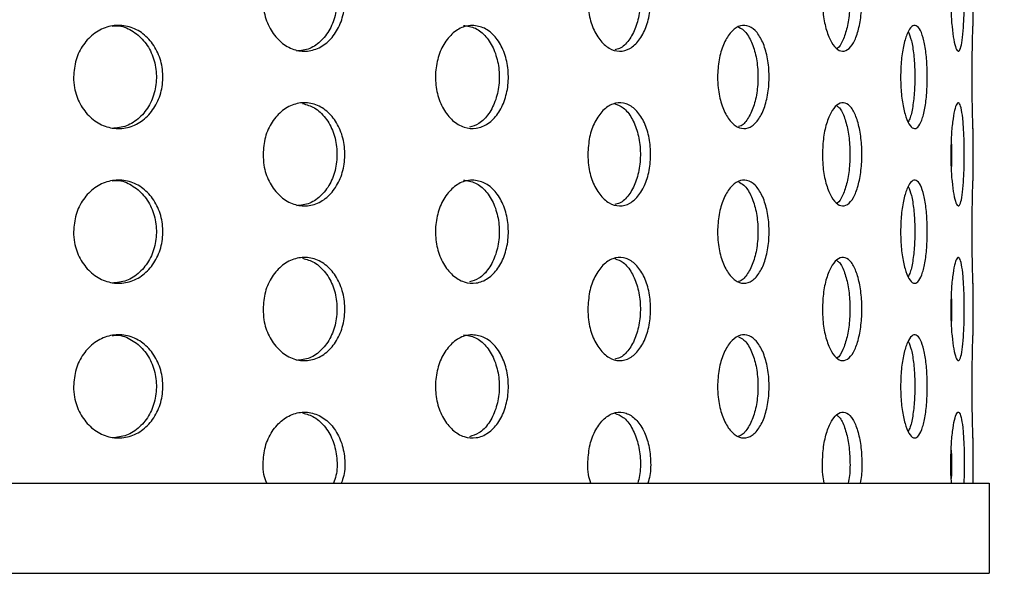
# Model space of a CAD drawing. Header units: millimetres. Extents: x 9412 to 81449, y 6786 to 18619.
# Tile 31 of 41: x 78615 to 78692, y 11830 to 11873. Entities that reach past the tile are written whole.
import ezdxf

# ---------------------------------------------------------------- set-up
doc = ezdxf.new("R2010")
doc.units = ezdxf.units.MM
doc.layers.add('Rysunek', color=7, linetype='Continuous', lineweight=25)
doc.layers.add('S_OPISY_ZB', color=3, linetype='Continuous', lineweight=25)
doc.styles.add('ISOCP', font='simplex.shx', dxfattribs={"width": 0.7})
doc.styles.add('styl3', font='arial.ttf', dxfattribs={"height": 180})
doc.dimstyles.new('ISO-100', dxfattribs={"dimtxt": 180, "dimasz": 130, "dimexe": 1.25, "dimexo": 0.625, "dimgap": 35, "dimtad": 1, "dimtoh": 1, "dimdec": 0, "dimtxsty": 'styl3', "dimcen": 5, "dimclrt": 256, "dimadec": 0, "dimazin": 0, "dimtfac": 1, "dimtdec": 0, "dimtmove": 0, "dimatfit": 3, "dimfxl": 1, "dimarcsym": 0})

# ---------------------------------------------------------------- blocks, each defined once
blk = doc.blocks.new('*D2')
at = {"layer": 'Defpoints', "color": 0}
for p in [(79931.794, 13076.435), (76210.976, 13075.81), (79931.794, 11323.657)]:
    blk.add_point(p, dxfattribs=at)
at = {"layer": 'S_OPISY_ZB', "color": 0, "linetype": 'ByBlock', "lineweight": -2, "ltscale": 200}
for p, q in [((76210.976, 13075.185), (76210.976, 11322.407)), ((79931.794, 13075.81), (79931.794, 11322.407)), ((76340.976, 11323.657), (79801.794, 11323.657))]:
    blk.add_line(p, q, dxfattribs=at)
at = {"layer": 'S_OPISY_ZB', "color": 0}
for points in [[(76340.976, 11345.323), (76340.976, 11301.99), (76210.976, 11323.657)], [(79801.794, 11301.99), (79801.794, 11345.323), (79931.794, 11323.657)]]:
    blk.add_solid(points, dxfattribs=at)
at = {"layer": 'S_OPISY_ZB', "insert": (77821.625, 11408.657), "char_height": 100, "attachment_point": 5, "style": 'ISOCP'}
blk.add_mtext('3720', dxfattribs=at)

msp = doc.modelspace()

# ---------------------------------------------------------------- linework, layer by layer
at = {"layer": 'Rysunek', "ltscale": 200}
for p, q in [((78689.301, 11876.258, -1.415), (78689.301, 11872.2, -1.415)), ((78689.301, 11864.258, -1.415), (78689.301, 11860.2, -1.415)), ((78689.301, 11852.258, -1.415), (78689.301, 11848.2, -1.415)), ((78689.301, 11840.258, -1.415), (78689.301, 11836.751, -1.415)), ((78423.051, 11836.751, -1.415), (78690.551, 11836.751, -1.415)), ((78690.551, 11836.751, -1.415), (78690.551, 11829.751, -1.415)), ((78423.051, 11829.751, -1.415), (78690.551, 11829.751, -1.415))]:
    msp.add_line(p, q, dxfattribs=at)
for points, knots in [([(78634.251, 11874.251, -1.415), (78634.287, 11874.701, -1.415), (78634.359, 11875.6, -1.415), (78634.917, 11876.797, -1.415), (78635.736, 11877.708, -1.415), (78636.751, 11878.228, -1.415), (78637.836, 11878.301, -1.415), (78638.871, 11877.917, -1.415), (78639.741, 11877.12, -1.415), (78640.352, 11875.999, -1.415), (78640.64, 11874.682, -1.415), (78640.573, 11873.316, -1.415), (78640.16, 11872.056, -1.415), (78639.443, 11871.043, -1.415), (78638.499, 11870.391, -1.415), (78637.43, 11870.175, -1.415), (78636.358, 11870.418, -1.415), (78635.401, 11871.093, -1.415), (78634.678, 11872.124, -1.415), (78634.303, 11873.239, -1.415), (78634.266, 11873.969, -1.415), (78634.251, 11874.251, -1.415)], [0, 0, 0, 0, 0.053672, 0.107344, 0.16103, 0.214727, 0.268407, 0.32207, 0.375742, 0.429435, 0.483129, 0.536801, 0.590464, 0.644143, 0.69784, 0.751527, 0.805193, 0.85886, 0.912547, 0.966244, 1, 1, 1, 1]), ([(78637.312, 11878.19, -1.415), (78637.628, 11878.102, -1.415), (78638.292, 11877.916, -1.415), (78639.131, 11877.113, -1.415), (78639.744, 11876.001, -1.415), (78640.031, 11874.681, -1.415), (78639.964, 11873.316, -1.415), (78639.551, 11872.054, -1.415), (78638.834, 11871.048, -1.415), (78637.9, 11870.376, -1.415), (78637.198, 11870.297, -1.415), (78636.852, 11870.258, -1.415)], [0, 0, 0, 0, 0.102314, 0.214919, 0.327569, 0.440219, 0.552824, 0.66541, 0.77803, 0.890688, 1, 1, 1, 1]), ([(78659.437, 11874.251, -1.415), (78659.465, 11874.701, -1.415), (78659.521, 11875.6, -1.415), (78659.956, 11876.797, -1.415), (78660.59, 11877.708, -1.415), (78661.374, 11878.228, -1.415), (78662.208, 11878.301, -1.415), (78662.998, 11877.917, -1.415), (78663.659, 11877.12, -1.415), (78664.122, 11875.999, -1.415), (78664.338, 11874.682, -1.415), (78664.288, 11873.316, -1.415), (78663.976, 11872.056, -1.415), (78663.433, 11871.043, -1.415), (78662.714, 11870.391, -1.415), (78661.897, 11870.175, -1.415), (78661.071, 11870.418, -1.415), (78660.331, 11871.093, -1.415), (78659.77, 11872.124, -1.415), (78659.477, 11873.239, -1.415), (78659.448, 11873.969, -1.415), (78659.437, 11874.251, -1.415)], [0, 0, 0, 0, 0.053672, 0.107343, 0.16103, 0.214727, 0.268407, 0.32207, 0.375742, 0.429435, 0.483129, 0.536801, 0.590464, 0.644143, 0.69784, 0.751527, 0.805194, 0.85886, 0.912547, 0.966244, 1, 1, 1, 1]), ([(78661.521, 11878.169, -1.415), (78661.748, 11878.085, -1.415), (78662.241, 11877.904, -1.415), (78662.865, 11877.112, -1.415), (78663.328, 11876.001, -1.415), (78663.545, 11874.681, -1.415), (78663.494, 11873.317, -1.415), (78663.183, 11872.051, -1.415), (78662.638, 11871.058, -1.415), (78662.051, 11870.46, -1.415), (78661.65, 11870.386, -1.415), (78661.521, 11870.362, -1.415)], [0, 0, 0, 0, 0.102355, 0.222365, 0.342423, 0.462482, 0.582492, 0.702481, 0.822508, 0.942574, 1, 1, 1, 1]), ([(78677.628, 11874.251, -1.415), (78677.646, 11874.701, -1.415), (78677.683, 11875.6, -1.415), (78677.964, 11876.797, -1.415), (78678.372, 11877.708, -1.415), (78678.871, 11878.228, -1.415), (78679.396, 11878.301, -1.415), (78679.888, 11877.917, -1.415), (78680.295, 11877.12, -1.415), (78680.577, 11875.999, -1.415), (78680.709, 11874.682, -1.415), (78680.678, 11873.316, -1.415), (78680.488, 11872.056, -1.415), (78680.156, 11871.043, -1.415), (78679.712, 11870.391, -1.415), (78679.201, 11870.175, -1.415), (78678.679, 11870.418, -1.415), (78678.206, 11871.093, -1.415), (78677.844, 11872.124, -1.415), (78677.654, 11873.239, -1.415), (78677.635, 11873.969, -1.415), (78677.628, 11874.251, -1.415)], [0, 0, 0, 0, 0.053672, 0.107343, 0.16103, 0.214727, 0.268407, 0.32207, 0.375742, 0.429435, 0.483129, 0.536801, 0.590464, 0.644143, 0.69784, 0.751527, 0.805193, 0.85886, 0.912547, 0.966244, 1, 1, 1, 1]), ([(78678.746, 11878.007, -1.415), (78678.815, 11877.961, -1.415), (78679.049, 11877.809, -1.415), (78679.369, 11877.103, -1.415), (78679.653, 11876.004, -1.415), (78679.784, 11874.68, -1.415), (78679.754, 11873.318, -1.415), (78679.565, 11872.047, -1.415), (78679.229, 11871.073, -1.415), (78678.935, 11870.526, -1.415), (78678.757, 11870.455, -1.415), (78678.747, 11870.451, -1.415)], [0, 0, 0, 0, 0.056373, 0.190016, 0.323714, 0.457412, 0.591056, 0.724676, 0.858339, 0.992045, 1, 1, 1, 1]), ([(78687.585, 11874.251, -1.415), (78687.592, 11874.701, -1.415), (78687.606, 11875.6, -1.415), (78687.715, 11876.797, -1.415), (78687.869, 11877.708, -1.415), (78688.049, 11878.228, -1.415), (78688.23, 11878.301, -1.415), (78688.39, 11877.917, -1.415), (78688.515, 11877.12, -1.415), (78688.597, 11875.999, -1.415), (78688.635, 11874.682, -1.415), (78688.626, 11873.316, -1.415), (78688.572, 11872.056, -1.415), (78688.473, 11871.043, -1.415), (78688.334, 11870.391, -1.415), (78688.164, 11870.175, -1.415), (78687.981, 11870.418, -1.415), (78687.807, 11871.093, -1.415), (78687.669, 11872.124, -1.415), (78687.595, 11873.239, -1.415), (78687.588, 11873.969, -1.415), (78687.585, 11874.251, -1.415)], [0, 0, 0, 0, 0.053672, 0.107343, 0.16103, 0.214727, 0.268407, 0.32207, 0.375742, 0.429435, 0.483129, 0.536801, 0.590464, 0.644143, 0.69784, 0.751527, 0.805193, 0.85886, 0.912547, 0.966244, 1, 1, 1, 1]), ([(78619.556, 11868.251, -1.415), (78619.595, 11868.701, -1.415), (78619.673, 11869.6, -1.415), (78620.28, 11870.797, -1.415), (78621.169, 11871.708, -1.415), (78622.275, 11872.228, -1.415), (78623.459, 11872.301, -1.415), (78624.591, 11871.917, -1.415), (78625.544, 11871.12, -1.415), (78626.215, 11869.999, -1.415), (78626.53, 11868.682, -1.415), (78626.457, 11867.316, -1.415), (78626.003, 11866.056, -1.415), (78625.217, 11865.043, -1.415), (78624.184, 11864.391, -1.415), (78623.016, 11864.175, -1.415), (78621.847, 11864.418, -1.415), (78620.805, 11865.093, -1.415), (78620.02, 11866.124, -1.415), (78619.612, 11867.239, -1.415), (78619.572, 11867.969, -1.415), (78619.556, 11868.251, -1.415)], [0, 0, 0, 0, 0.053672, 0.107344, 0.161031, 0.214727, 0.268408, 0.32207, 0.375742, 0.429435, 0.483129, 0.536801, 0.590464, 0.644144, 0.69784, 0.751528, 0.805193, 0.85886, 0.912547, 0.966244, 1, 1, 1, 1]), ([(78622.552, 11872.2, -1.415), (78622.685, 11872.214, -1.415), (78623.207, 11872.269, -1.415), (78624.091, 11871.897, -1.415), (78625.044, 11871.125, -1.415), (78625.714, 11869.998, -1.415), (78626.03, 11868.682, -1.415), (78625.957, 11867.316, -1.415), (78625.503, 11866.054, -1.415), (78624.717, 11865.048, -1.415), (78623.694, 11864.376, -1.415), (78622.927, 11864.297, -1.415), (78622.55, 11864.258, -1.415)], [0, 0, 0, 0, 0.036796, 0.144136, 0.251494, 0.358896, 0.466298, 0.573657, 0.680997, 0.788372, 0.895781, 1, 1, 1, 1]), ([(78650.492, 11872.251, -1.415), (78650.809, 11872.207, -1.415), (78651.443, 11872.119, -1.415), (78652.276, 11871.429, -1.415), (78652.905, 11870.414, -1.415), (78653.262, 11869.147, -1.415), (78653.312, 11867.78, -1.415), (78653.048, 11866.467, -1.415), (78652.499, 11865.355, -1.415), (78651.721, 11864.568, -1.415), (78650.798, 11864.197, -1.415), (78649.83, 11864.284, -1.415), (78648.928, 11864.817, -1.415), (78648.196, 11865.737, -1.415), (78647.723, 11866.94, -1.415), (78647.565, 11868.292, -1.415), (78647.743, 11869.638, -1.415), (78648.233, 11870.83, -1.415), (78648.977, 11871.725, -1.415), (78649.775, 11872.187, -1.415), (78650.293, 11872.233, -1.415), (78650.492, 11872.251, -1.415)], [0, 0, 0, 0, 0.053672, 0.107343, 0.16103, 0.214727, 0.268407, 0.32207, 0.375742, 0.429435, 0.483129, 0.536801, 0.590464, 0.644144, 0.69784, 0.751528, 0.805193, 0.85886, 0.912547, 0.966244, 1, 1, 1, 1]), ([(78649.785, 11872.251, -1.415), (78650.102, 11872.207, -1.415), (78650.736, 11872.119, -1.415), (78651.569, 11871.429, -1.415), (78652.197, 11870.414, -1.415), (78652.555, 11869.146, -1.415), (78652.604, 11867.781, -1.415), (78652.341, 11866.465, -1.415), (78651.791, 11865.363, -1.415), (78651.073, 11864.594, -1.415), (78650.517, 11864.424, -1.415), (78650.271, 11864.349, -1.415)], [0, 0, 0, 0, 0.11371, 0.227418, 0.34116, 0.454923, 0.568651, 0.682341, 0.79605, 0.909806, 1, 1, 1, 1]), ([(78669.497, 11868.251, -1.415), (78669.52, 11868.701, -1.415), (78669.567, 11869.6, -1.415), (78669.928, 11870.797, -1.415), (78670.454, 11871.708, -1.415), (78671.101, 11872.228, -1.415), (78671.786, 11872.301, -1.415), (78672.432, 11871.917, -1.415), (78672.971, 11871.12, -1.415), (78673.346, 11869.999, -1.415), (78673.522, 11868.682, -1.415), (78673.481, 11867.316, -1.415), (78673.228, 11866.056, -1.415), (78672.787, 11865.043, -1.415), (78672.201, 11864.391, -1.415), (78671.531, 11864.175, -1.415), (78670.851, 11864.418, -1.415), (78670.239, 11865.093, -1.415), (78669.773, 11866.124, -1.415), (78669.53, 11867.239, -1.415), (78669.506, 11867.969, -1.415), (78669.497, 11868.251, -1.415)], [0, 0, 0, 0, 0.053672, 0.107344, 0.16103, 0.214727, 0.268408, 0.32207, 0.375742, 0.429435, 0.483129, 0.536801, 0.590464, 0.644143, 0.69784, 0.751527, 0.805193, 0.85886, 0.912547, 0.966244, 1, 1, 1, 1]), ([(78671.014, 11872.165, -1.415), (78671.197, 11872.082, -1.415), (78671.598, 11871.901, -1.415), (78672.104, 11871.112, -1.415), (78672.48, 11870.001, -1.415), (78672.656, 11868.681, -1.415), (78672.615, 11867.317, -1.415), (78672.363, 11866.05, -1.415), (78671.918, 11865.063, -1.415), (78671.474, 11864.487, -1.415), (78671.182, 11864.414, -1.415), (78671.112, 11864.396, -1.415)], [0, 0, 0, 0, 0.103115, 0.225672, 0.34828, 0.470888, 0.593447, 0.715983, 0.838559, 0.961175, 1, 1, 1, 1]), ([(78683.692, 11868.251, -1.415), (78683.705, 11868.701, -1.415), (78683.73, 11869.6, -1.415), (78683.927, 11870.797, -1.415), (78684.21, 11871.708, -1.415), (78684.553, 11872.228, -1.415), (78684.909, 11872.301, -1.415), (78685.238, 11871.917, -1.415), (78685.506, 11871.12, -1.415), (78685.69, 11869.999, -1.415), (78685.775, 11868.682, -1.415), (78685.755, 11867.316, -1.415), (78685.632, 11866.056, -1.415), (78685.415, 11865.043, -1.415), (78685.121, 11864.391, -1.415), (78684.777, 11864.175, -1.415), (78684.422, 11864.418, -1.415), (78684.095, 11865.093, -1.415), (78683.843, 11866.124, -1.415), (78683.711, 11867.239, -1.415), (78683.697, 11867.969, -1.415), (78683.692, 11868.251, -1.415)], [0, 0, 0, 0, 0.053672, 0.107344, 0.16103, 0.214727, 0.268408, 0.32207, 0.375742, 0.429435, 0.483129, 0.536801, 0.590464, 0.644144, 0.69784, 0.751528, 0.805194, 0.85886, 0.912547, 0.966244, 1, 1, 1, 1]), ([(78684.29, 11871.765, -1.415), (78684.373, 11871.552, -1.415), (78684.55, 11871.102, -1.415), (78684.723, 11869.993, -1.415), (78684.809, 11868.684, -1.415), (78684.789, 11867.312, -1.415), (78684.664, 11866.068, -1.415), (78684.49, 11865.17, -1.415), (78684.34, 11864.877, -1.415), (78684.289, 11864.778, -1.415)], [0, 0, 0, 0, 0.139634, 0.295845, 0.452057, 0.608207, 0.764328, 0.9205, 1, 1, 1, 1]), ([(78689.24, 11868.251, -1.415), (78689.242, 11868.701, -1.415), (78689.244, 11869.6, -1.415), (78689.264, 11870.8, -1.415), (78689.284, 11871.696, -1.415), (78689.299, 11872.204, -1.415), (78689.299, 11872.201, -1.415), (78689.299, 11872.2, -1.415)], [0, 0, 0, 0, 0.214772, 0.42954, 0.64437, 0.85924, 1, 1, 1, 1]), ([(78689.3, 11864.258, -1.415), (78689.3, 11864.256, -1.415), (78689.303, 11864.181, -1.415), (78689.294, 11864.451, -1.415), (78689.277, 11865.084, -1.415), (78689.256, 11866.126, -1.415), (78689.242, 11867.239, -1.415), (78689.241, 11867.969, -1.415), (78689.24, 11868.251, -1.415)], [0, 0, 0, 0, 0.006511, 0.221089, 0.435667, 0.65033, 0.865031, 1, 1, 1, 1]), ([(78634.251, 11862.251, -1.415), (78634.287, 11862.701, -1.415), (78634.359, 11863.6, -1.415), (78634.917, 11864.797, -1.415), (78635.736, 11865.708, -1.415), (78636.751, 11866.228, -1.415), (78637.836, 11866.301, -1.415), (78638.871, 11865.916, -1.415), (78639.741, 11865.12, -1.415), (78640.352, 11863.999, -1.415), (78640.64, 11862.682, -1.415), (78640.573, 11861.316, -1.415), (78640.16, 11860.055, -1.415), (78639.443, 11859.043, -1.415), (78638.499, 11858.391, -1.415), (78637.43, 11858.175, -1.415), (78636.358, 11858.418, -1.415), (78635.401, 11859.093, -1.415), (78634.678, 11860.124, -1.415), (78634.303, 11861.239, -1.415), (78634.266, 11861.969, -1.415), (78634.251, 11862.251, -1.415)], [0, 0, 0, 0, 0.053672, 0.107344, 0.16103, 0.214727, 0.268407, 0.32207, 0.375742, 0.429435, 0.483129, 0.536801, 0.590464, 0.644143, 0.69784, 0.751527, 0.805193, 0.85886, 0.912547, 0.966244, 1, 1, 1, 1]), ([(78637.312, 11866.19, -1.415), (78637.628, 11866.102, -1.415), (78638.292, 11865.916, -1.415), (78639.131, 11865.113, -1.415), (78639.744, 11864.001, -1.415), (78640.031, 11862.681, -1.415), (78639.964, 11861.316, -1.415), (78639.551, 11860.054, -1.415), (78638.834, 11859.048, -1.415), (78637.9, 11858.376, -1.415), (78637.198, 11858.297, -1.415), (78636.852, 11858.258, -1.415)], [0, 0, 0, 0, 0.102314, 0.214919, 0.327569, 0.440219, 0.552824, 0.665409, 0.77803, 0.890688, 1, 1, 1, 1]), ([(78659.437, 11862.251, -1.415), (78659.465, 11862.701, -1.415), (78659.521, 11863.6, -1.415), (78659.956, 11864.797, -1.415), (78660.59, 11865.708, -1.415), (78661.374, 11866.228, -1.415), (78662.208, 11866.301, -1.415), (78662.998, 11865.916, -1.415), (78663.659, 11865.12, -1.415), (78664.122, 11863.999, -1.415), (78664.338, 11862.682, -1.415), (78664.288, 11861.316, -1.415), (78663.976, 11860.055, -1.415), (78663.433, 11859.043, -1.415), (78662.714, 11858.391, -1.415), (78661.897, 11858.175, -1.415), (78661.071, 11858.418, -1.415), (78660.331, 11859.093, -1.415), (78659.77, 11860.124, -1.415), (78659.477, 11861.239, -1.415), (78659.448, 11861.969, -1.415), (78659.437, 11862.251, -1.415)], [0, 0, 0, 0, 0.053672, 0.107343, 0.16103, 0.214727, 0.268407, 0.32207, 0.375742, 0.429435, 0.483129, 0.536801, 0.590464, 0.644143, 0.69784, 0.751527, 0.805194, 0.85886, 0.912547, 0.966244, 1, 1, 1, 1]), ([(78661.521, 11866.169, -1.415), (78661.748, 11866.085, -1.415), (78662.241, 11865.904, -1.415), (78662.865, 11865.112, -1.415), (78663.328, 11864.001, -1.415), (78663.545, 11862.681, -1.415), (78663.494, 11861.317, -1.415), (78663.183, 11860.051, -1.415), (78662.638, 11859.058, -1.415), (78662.051, 11858.46, -1.415), (78661.65, 11858.386, -1.415), (78661.521, 11858.362, -1.415)], [0, 0, 0, 0, 0.102356, 0.222366, 0.342423, 0.462481, 0.582492, 0.702481, 0.822508, 0.942574, 1, 1, 1, 1]), ([(78677.628, 11862.251, -1.415), (78677.646, 11862.701, -1.415), (78677.683, 11863.6, -1.415), (78677.964, 11864.797, -1.415), (78678.372, 11865.708, -1.415), (78678.871, 11866.228, -1.415), (78679.396, 11866.301, -1.415), (78679.888, 11865.916, -1.415), (78680.295, 11865.12, -1.415), (78680.577, 11863.999, -1.415), (78680.709, 11862.682, -1.415), (78680.678, 11861.316, -1.415), (78680.488, 11860.055, -1.415), (78680.156, 11859.043, -1.415), (78679.712, 11858.391, -1.415), (78679.201, 11858.175, -1.415), (78678.679, 11858.418, -1.415), (78678.206, 11859.093, -1.415), (78677.844, 11860.124, -1.415), (78677.654, 11861.239, -1.415), (78677.635, 11861.969, -1.415), (78677.628, 11862.251, -1.415)], [0, 0, 0, 0, 0.053672, 0.107343, 0.16103, 0.214727, 0.268407, 0.32207, 0.375742, 0.429435, 0.483129, 0.536801, 0.590464, 0.644143, 0.69784, 0.751527, 0.805193, 0.85886, 0.912547, 0.966244, 1, 1, 1, 1]), ([(78678.746, 11866.007, -1.415), (78678.815, 11865.961, -1.415), (78679.049, 11865.809, -1.415), (78679.369, 11865.103, -1.415), (78679.653, 11864.004, -1.415), (78679.784, 11862.68, -1.415), (78679.754, 11861.318, -1.415), (78679.565, 11860.047, -1.415), (78679.229, 11859.073, -1.415), (78678.935, 11858.526, -1.415), (78678.757, 11858.455, -1.415), (78678.747, 11858.451, -1.415)], [0, 0, 0, 0, 0.056373, 0.190017, 0.323714, 0.457411, 0.591056, 0.724675, 0.858339, 0.992045, 1, 1, 1, 1]), ([(78687.585, 11862.251, -1.415), (78687.592, 11862.701, -1.415), (78687.606, 11863.6, -1.415), (78687.715, 11864.797, -1.415), (78687.869, 11865.708, -1.415), (78688.049, 11866.228, -1.415), (78688.23, 11866.301, -1.415), (78688.39, 11865.916, -1.415), (78688.515, 11865.12, -1.415), (78688.597, 11863.999, -1.415), (78688.635, 11862.682, -1.415), (78688.626, 11861.316, -1.415), (78688.572, 11860.055, -1.415), (78688.473, 11859.043, -1.415), (78688.334, 11858.391, -1.415), (78688.164, 11858.175, -1.415), (78687.981, 11858.418, -1.415), (78687.807, 11859.093, -1.415), (78687.669, 11860.124, -1.415), (78687.595, 11861.239, -1.415), (78687.588, 11861.969, -1.415), (78687.585, 11862.251, -1.415)], [0, 0, 0, 0, 0.053672, 0.107343, 0.16103, 0.214727, 0.268407, 0.32207, 0.375742, 0.429435, 0.483129, 0.536801, 0.590464, 0.644143, 0.69784, 0.751527, 0.805193, 0.85886, 0.912547, 0.966244, 1, 1, 1, 1]), ([(78687.617, 11863.306, -1.415), (78687.624, 11863.098, -1.415), (78687.645, 11862.465, -1.415), (78687.643, 11861.667, -1.415), (78687.62, 11861.185, -1.415), (78687.617, 11861.112, -1.415)], [0, 0, 0, 0, 0.293437, 0.892577, 1, 1, 1, 1]), ([(78619.556, 11856.251, -1.415), (78619.595, 11856.701, -1.415), (78619.673, 11857.6, -1.415), (78620.28, 11858.797, -1.415), (78621.169, 11859.708, -1.415), (78622.275, 11860.228, -1.415), (78623.459, 11860.301, -1.415), (78624.591, 11859.917, -1.415), (78625.544, 11859.12, -1.415), (78626.215, 11857.999, -1.415), (78626.53, 11856.682, -1.415), (78626.457, 11855.316, -1.415), (78626.003, 11854.056, -1.415), (78625.217, 11853.043, -1.415), (78624.184, 11852.391, -1.415), (78623.016, 11852.175, -1.415), (78621.847, 11852.418, -1.415), (78620.805, 11853.093, -1.415), (78620.02, 11854.124, -1.415), (78619.612, 11855.239, -1.415), (78619.572, 11855.969, -1.415), (78619.556, 11856.251, -1.415)], [0, 0, 0, 0, 0.053672, 0.107343, 0.16103, 0.214727, 0.268407, 0.32207, 0.375742, 0.429435, 0.483129, 0.536801, 0.590464, 0.644143, 0.69784, 0.751527, 0.805193, 0.85886, 0.912547, 0.966244, 1, 1, 1, 1]), ([(78622.552, 11860.2, -1.415), (78622.685, 11860.214, -1.415), (78623.207, 11860.269, -1.415), (78624.091, 11859.897, -1.415), (78625.044, 11859.125, -1.415), (78625.714, 11857.998, -1.415), (78626.03, 11856.682, -1.415), (78625.957, 11855.316, -1.415), (78625.503, 11854.054, -1.415), (78624.717, 11853.048, -1.415), (78623.694, 11852.376, -1.415), (78622.927, 11852.297, -1.415), (78622.55, 11852.258, -1.415)], [0, 0, 0, 0, 0.036796, 0.144136, 0.251494, 0.358896, 0.466298, 0.573658, 0.680998, 0.788372, 0.895781, 1, 1, 1, 1]), ([(78650.492, 11860.251, -1.415), (78650.809, 11860.207, -1.415), (78651.443, 11860.119, -1.415), (78652.276, 11859.429, -1.415), (78652.905, 11858.414, -1.415), (78653.262, 11857.147, -1.415), (78653.312, 11855.78, -1.415), (78653.048, 11854.467, -1.415), (78652.499, 11853.354, -1.415), (78651.721, 11852.568, -1.415), (78650.798, 11852.197, -1.415), (78649.83, 11852.283, -1.415), (78648.928, 11852.817, -1.415), (78648.196, 11853.737, -1.415), (78647.723, 11854.94, -1.415), (78647.565, 11856.292, -1.415), (78647.743, 11857.638, -1.415), (78648.233, 11858.83, -1.415), (78648.977, 11859.725, -1.415), (78649.775, 11860.187, -1.415), (78650.293, 11860.233, -1.415), (78650.492, 11860.251, -1.415)], [0, 0, 0, 0, 0.053672, 0.107343, 0.16103, 0.214727, 0.268407, 0.32207, 0.375742, 0.429435, 0.483129, 0.536801, 0.590464, 0.644144, 0.697841, 0.751528, 0.805194, 0.85886, 0.912547, 0.966244, 1, 1, 1, 1]), ([(78649.785, 11860.251, -1.415), (78650.102, 11860.207, -1.415), (78650.736, 11860.119, -1.415), (78651.569, 11859.429, -1.415), (78652.197, 11858.414, -1.415), (78652.555, 11857.146, -1.415), (78652.604, 11855.781, -1.415), (78652.341, 11854.465, -1.415), (78651.791, 11853.363, -1.415), (78651.073, 11852.594, -1.415), (78650.517, 11852.424, -1.415), (78650.271, 11852.349, -1.415)], [0, 0, 0, 0, 0.11371, 0.227418, 0.34116, 0.454924, 0.568651, 0.682341, 0.79605, 0.909806, 1, 1, 1, 1]), ([(78669.497, 11856.251, -1.415), (78669.52, 11856.701, -1.415), (78669.567, 11857.6, -1.415), (78669.928, 11858.797, -1.415), (78670.454, 11859.708, -1.415), (78671.101, 11860.228, -1.415), (78671.786, 11860.301, -1.415), (78672.432, 11859.917, -1.415), (78672.971, 11859.12, -1.415), (78673.346, 11857.999, -1.415), (78673.522, 11856.682, -1.415), (78673.481, 11855.316, -1.415), (78673.228, 11854.056, -1.415), (78672.787, 11853.043, -1.415), (78672.201, 11852.391, -1.415), (78671.531, 11852.175, -1.415), (78670.851, 11852.418, -1.415), (78670.239, 11853.093, -1.415), (78669.773, 11854.124, -1.415), (78669.53, 11855.239, -1.415), (78669.506, 11855.969, -1.415), (78669.497, 11856.251, -1.415)], [0, 0, 0, 0, 0.053672, 0.107343, 0.16103, 0.214727, 0.268407, 0.32207, 0.375742, 0.429435, 0.483129, 0.536801, 0.590464, 0.644143, 0.69784, 0.751527, 0.805193, 0.85886, 0.912547, 0.966244, 1, 1, 1, 1]), ([(78671.112, 11860.106, -1.415), (78671.261, 11860.037, -1.415), (78671.627, 11859.867, -1.415), (78672.103, 11859.109, -1.415), (78672.48, 11858.002, -1.415), (78672.656, 11856.681, -1.415), (78672.615, 11855.317, -1.415), (78672.363, 11854.05, -1.415), (78671.918, 11853.063, -1.415), (78671.474, 11852.487, -1.415), (78671.182, 11852.414, -1.415), (78671.112, 11852.396, -1.415)], [0, 0, 0, 0, 0.085765, 0.210693, 0.335673, 0.460652, 0.585582, 0.71049, 0.835436, 0.960424, 1, 1, 1, 1]), ([(78683.692, 11856.251, -1.415), (78683.705, 11856.701, -1.415), (78683.73, 11857.6, -1.415), (78683.927, 11858.797, -1.415), (78684.21, 11859.708, -1.415), (78684.553, 11860.228, -1.415), (78684.909, 11860.301, -1.415), (78685.238, 11859.917, -1.415), (78685.506, 11859.12, -1.415), (78685.69, 11857.999, -1.415), (78685.775, 11856.682, -1.415), (78685.755, 11855.316, -1.415), (78685.632, 11854.056, -1.415), (78685.415, 11853.043, -1.415), (78685.121, 11852.391, -1.415), (78684.777, 11852.175, -1.415), (78684.422, 11852.418, -1.415), (78684.095, 11853.093, -1.415), (78683.843, 11854.124, -1.415), (78683.711, 11855.239, -1.415), (78683.697, 11855.969, -1.415), (78683.692, 11856.251, -1.415)], [0, 0, 0, 0, 0.053672, 0.107343, 0.16103, 0.214727, 0.268407, 0.32207, 0.375742, 0.429435, 0.483129, 0.536801, 0.590464, 0.644143, 0.69784, 0.751528, 0.805193, 0.85886, 0.912547, 0.966244, 1, 1, 1, 1]), ([(78684.29, 11859.765, -1.415), (78684.373, 11859.552, -1.415), (78684.55, 11859.102, -1.415), (78684.723, 11857.993, -1.415), (78684.809, 11856.684, -1.415), (78684.789, 11855.312, -1.415), (78684.664, 11854.068, -1.415), (78684.49, 11853.17, -1.415), (78684.34, 11852.877, -1.415), (78684.289, 11852.778, -1.415)], [0, 0, 0, 0, 0.139634, 0.295845, 0.452057, 0.608207, 0.764329, 0.920499, 1, 1, 1, 1]), ([(78689.24, 11856.251, -1.415), (78689.242, 11856.701, -1.415), (78689.244, 11857.6, -1.415), (78689.264, 11858.8, -1.415), (78689.284, 11859.696, -1.415), (78689.299, 11860.204, -1.415), (78689.299, 11860.201, -1.415), (78689.299, 11860.2, -1.415)], [0, 0, 0, 0, 0.21477, 0.42954, 0.64437, 0.85924, 1, 1, 1, 1]), ([(78689.3, 11852.258, -1.415), (78689.3, 11852.256, -1.415), (78689.303, 11852.181, -1.415), (78689.294, 11852.451, -1.415), (78689.277, 11853.084, -1.415), (78689.256, 11854.126, -1.415), (78689.242, 11855.239, -1.415), (78689.241, 11855.969, -1.415), (78689.24, 11856.251, -1.415)], [0, 0, 0, 0, 0.006511, 0.221089, 0.435667, 0.650329, 0.865031, 1, 1, 1, 1]), ([(78634.251, 11850.251, -1.415), (78634.287, 11850.701, -1.415), (78634.359, 11851.6, -1.415), (78634.917, 11852.797, -1.415), (78635.736, 11853.708, -1.415), (78636.751, 11854.228, -1.415), (78637.836, 11854.301, -1.415), (78638.871, 11853.916, -1.415), (78639.741, 11853.12, -1.415), (78640.352, 11851.999, -1.415), (78640.64, 11850.682, -1.415), (78640.573, 11849.316, -1.415), (78640.16, 11848.056, -1.415), (78639.443, 11847.043, -1.415), (78638.499, 11846.391, -1.415), (78637.43, 11846.175, -1.415), (78636.358, 11846.418, -1.415), (78635.401, 11847.093, -1.415), (78634.678, 11848.124, -1.415), (78634.303, 11849.239, -1.415), (78634.266, 11849.969, -1.415), (78634.251, 11850.251, -1.415)], [0, 0, 0, 0, 0.053672, 0.107344, 0.16103, 0.214727, 0.268407, 0.32207, 0.375742, 0.429435, 0.483128, 0.536801, 0.590464, 0.644143, 0.69784, 0.751527, 0.805193, 0.85886, 0.912547, 0.966243, 1, 1, 1, 1]), ([(78659.437, 11850.251, -1.415), (78659.465, 11850.701, -1.415), (78659.521, 11851.6, -1.415), (78659.956, 11852.797, -1.415), (78660.59, 11853.708, -1.415), (78661.374, 11854.228, -1.415), (78662.208, 11854.301, -1.415), (78662.998, 11853.916, -1.415), (78663.659, 11853.12, -1.415), (78664.122, 11851.999, -1.415), (78664.338, 11850.682, -1.415), (78664.288, 11849.316, -1.415), (78663.976, 11848.056, -1.415), (78663.433, 11847.043, -1.415), (78662.714, 11846.391, -1.415), (78661.897, 11846.175, -1.415), (78661.071, 11846.418, -1.415), (78660.331, 11847.093, -1.415), (78659.77, 11848.124, -1.415), (78659.477, 11849.239, -1.415), (78659.448, 11849.969, -1.415), (78659.437, 11850.251, -1.415)], [0, 0, 0, 0, 0.053672, 0.107343, 0.16103, 0.214727, 0.268407, 0.32207, 0.375742, 0.429435, 0.483128, 0.536801, 0.590464, 0.644143, 0.69784, 0.751527, 0.805193, 0.85886, 0.912547, 0.966243, 1, 1, 1, 1]), ([(78677.628, 11850.251, -1.415), (78677.646, 11850.701, -1.415), (78677.683, 11851.6, -1.415), (78677.964, 11852.797, -1.415), (78678.372, 11853.708, -1.415), (78678.871, 11854.228, -1.415), (78679.396, 11854.301, -1.415), (78679.888, 11853.916, -1.415), (78680.295, 11853.12, -1.415), (78680.577, 11851.999, -1.415), (78680.709, 11850.682, -1.415), (78680.678, 11849.316, -1.415), (78680.488, 11848.056, -1.415), (78680.156, 11847.043, -1.415), (78679.712, 11846.391, -1.415), (78679.201, 11846.175, -1.415), (78678.679, 11846.418, -1.415), (78678.206, 11847.093, -1.415), (78677.844, 11848.124, -1.415), (78677.654, 11849.239, -1.415), (78677.635, 11849.969, -1.415), (78677.628, 11850.251, -1.415)], [0, 0, 0, 0, 0.053672, 0.107343, 0.16103, 0.214727, 0.268407, 0.32207, 0.375742, 0.429435, 0.483128, 0.536801, 0.590464, 0.644143, 0.69784, 0.751527, 0.805193, 0.85886, 0.912547, 0.966243, 1, 1, 1, 1]), ([(78687.585, 11850.251, -1.415), (78687.592, 11850.701, -1.415), (78687.606, 11851.6, -1.415), (78687.715, 11852.797, -1.415), (78687.869, 11853.708, -1.415), (78688.049, 11854.228, -1.415), (78688.23, 11854.301, -1.415), (78688.39, 11853.916, -1.415), (78688.515, 11853.12, -1.415), (78688.597, 11851.999, -1.415), (78688.635, 11850.682, -1.415), (78688.626, 11849.316, -1.415), (78688.572, 11848.056, -1.415), (78688.473, 11847.043, -1.415), (78688.334, 11846.391, -1.415), (78688.164, 11846.175, -1.415), (78687.981, 11846.418, -1.415), (78687.807, 11847.093, -1.415), (78687.669, 11848.124, -1.415), (78687.595, 11849.239, -1.415), (78687.588, 11849.969, -1.415), (78687.585, 11850.251, -1.415)], [0, 0, 0, 0, 0.053672, 0.107343, 0.16103, 0.214727, 0.268407, 0.32207, 0.375742, 0.429435, 0.483128, 0.536801, 0.590464, 0.644143, 0.69784, 0.751527, 0.805193, 0.85886, 0.912547, 0.966243, 1, 1, 1, 1]), ([(78637.312, 11854.19, -1.415), (78637.628, 11854.102, -1.415), (78638.292, 11853.916, -1.415), (78639.131, 11853.113, -1.415), (78639.744, 11852.001, -1.415), (78640.031, 11850.681, -1.415), (78639.964, 11849.316, -1.415), (78639.551, 11848.054, -1.415), (78638.834, 11847.049, -1.415), (78637.9, 11846.376, -1.415), (78637.198, 11846.297, -1.415), (78636.852, 11846.258, -1.415)], [0, 0, 0, 0, 0.102314, 0.214919, 0.327568, 0.44022, 0.552824, 0.66541, 0.77803, 0.890688, 1, 1, 1, 1]), ([(78661.521, 11854.169, -1.415), (78661.748, 11854.085, -1.415), (78662.241, 11853.904, -1.415), (78662.865, 11853.112, -1.415), (78663.328, 11852.001, -1.415), (78663.545, 11850.681, -1.415), (78663.494, 11849.317, -1.415), (78663.183, 11848.051, -1.415), (78662.638, 11847.058, -1.415), (78662.051, 11846.46, -1.415), (78661.65, 11846.386, -1.415), (78661.521, 11846.362, -1.415)], [0, 0, 0, 0, 0.102356, 0.222365, 0.342423, 0.462482, 0.582492, 0.702481, 0.822508, 0.942574, 1, 1, 1, 1]), ([(78678.746, 11854.007, -1.415), (78678.815, 11853.961, -1.415), (78679.049, 11853.809, -1.415), (78679.369, 11853.103, -1.415), (78679.653, 11852.004, -1.415), (78679.784, 11850.68, -1.415), (78679.754, 11849.318, -1.415), (78679.565, 11848.047, -1.415), (78679.229, 11847.073, -1.415), (78678.935, 11846.526, -1.415), (78678.757, 11846.455, -1.415), (78678.747, 11846.451, -1.415)], [0, 0, 0, 0, 0.056373, 0.190016, 0.323713, 0.457412, 0.591056, 0.724676, 0.858339, 0.992045, 1, 1, 1, 1]), ([(78687.617, 11851.306, -1.415), (78687.624, 11851.098, -1.415), (78687.645, 11850.465, -1.415), (78687.643, 11849.667, -1.415), (78687.62, 11849.185, -1.415), (78687.617, 11849.112, -1.415)], [0, 0, 0, 0, 0.293442, 0.892572, 1, 1, 1, 1]), ([(78619.556, 11844.251, -1.415), (78619.595, 11844.701, -1.415), (78619.673, 11845.6, -1.415), (78620.28, 11846.797, -1.415), (78621.169, 11847.708, -1.415), (78622.275, 11848.228, -1.415), (78623.459, 11848.301, -1.415), (78624.591, 11847.917, -1.415), (78625.544, 11847.12, -1.415), (78626.215, 11845.999, -1.415), (78626.53, 11844.682, -1.415), (78626.457, 11843.316, -1.415), (78626.003, 11842.056, -1.415), (78625.217, 11841.043, -1.415), (78624.184, 11840.391, -1.415), (78623.016, 11840.175, -1.415), (78621.847, 11840.418, -1.415), (78620.805, 11841.093, -1.415), (78620.02, 11842.124, -1.415), (78619.612, 11843.239, -1.415), (78619.572, 11843.969, -1.415), (78619.556, 11844.251, -1.415)], [0, 0, 0, 0, 0.053672, 0.107344, 0.161031, 0.214728, 0.268408, 0.322071, 0.375743, 0.429436, 0.483129, 0.536802, 0.590464, 0.644144, 0.697841, 0.751528, 0.805194, 0.85886, 0.912548, 0.966244, 1, 1, 1, 1]), ([(78622.552, 11848.2, -1.415), (78622.685, 11848.214, -1.415), (78623.207, 11848.269, -1.415), (78624.091, 11847.897, -1.415), (78625.044, 11847.125, -1.415), (78625.714, 11845.998, -1.415), (78626.03, 11844.682, -1.415), (78625.957, 11843.316, -1.415), (78625.503, 11842.054, -1.415), (78624.717, 11841.048, -1.415), (78623.694, 11840.376, -1.415), (78622.927, 11840.297, -1.415), (78622.55, 11840.258, -1.415)], [0, 0, 0, 0, 0.036796, 0.144136, 0.251494, 0.358896, 0.466299, 0.573657, 0.680998, 0.788372, 0.895781, 1, 1, 1, 1]), ([(78650.492, 11848.251, -1.415), (78650.809, 11848.207, -1.415), (78651.443, 11848.119, -1.415), (78652.276, 11847.429, -1.415), (78652.905, 11846.414, -1.415), (78653.262, 11845.147, -1.415), (78653.312, 11843.78, -1.415), (78653.048, 11842.467, -1.415), (78652.499, 11841.355, -1.415), (78651.721, 11840.568, -1.415), (78650.798, 11840.197, -1.415), (78649.83, 11840.283, -1.415), (78648.928, 11840.817, -1.415), (78648.196, 11841.737, -1.415), (78647.723, 11842.94, -1.415), (78647.565, 11844.292, -1.415), (78647.743, 11845.638, -1.415), (78648.233, 11846.83, -1.415), (78648.977, 11847.725, -1.415), (78649.775, 11848.187, -1.415), (78650.293, 11848.233, -1.415), (78650.492, 11848.251, -1.415)], [0, 0, 0, 0, 0.053672, 0.107343, 0.161031, 0.214727, 0.268407, 0.32207, 0.375742, 0.429436, 0.483129, 0.536801, 0.590464, 0.644144, 0.69784, 0.751527, 0.805194, 0.85886, 0.912547, 0.966244, 1, 1, 1, 1]), ([(78649.785, 11848.251, -1.415), (78650.102, 11848.207, -1.415), (78650.736, 11848.119, -1.415), (78651.569, 11847.429, -1.415), (78652.197, 11846.414, -1.415), (78652.555, 11845.146, -1.415), (78652.604, 11843.781, -1.415), (78652.341, 11842.465, -1.415), (78651.791, 11841.363, -1.415), (78651.073, 11840.594, -1.415), (78650.517, 11840.424, -1.415), (78650.271, 11840.349, -1.415)], [0, 0, 0, 0, 0.11371, 0.227419, 0.341161, 0.454923, 0.568651, 0.682341, 0.796051, 0.909806, 1, 1, 1, 1]), ([(78669.497, 11844.251, -1.415), (78669.52, 11844.701, -1.415), (78669.567, 11845.6, -1.415), (78669.928, 11846.797, -1.415), (78670.454, 11847.708, -1.415), (78671.101, 11848.228, -1.415), (78671.786, 11848.301, -1.415), (78672.432, 11847.917, -1.415), (78672.971, 11847.12, -1.415), (78673.346, 11845.999, -1.415), (78673.522, 11844.682, -1.415), (78673.481, 11843.316, -1.415), (78673.228, 11842.056, -1.415), (78672.787, 11841.043, -1.415), (78672.201, 11840.391, -1.415), (78671.531, 11840.175, -1.415), (78670.851, 11840.418, -1.415), (78670.239, 11841.093, -1.415), (78669.773, 11842.124, -1.415), (78669.53, 11843.239, -1.415), (78669.506, 11843.969, -1.415), (78669.497, 11844.251, -1.415)], [0, 0, 0, 0, 0.053672, 0.107344, 0.161031, 0.214728, 0.268408, 0.322071, 0.375743, 0.429436, 0.483129, 0.536802, 0.590464, 0.644144, 0.697841, 0.751528, 0.805194, 0.85886, 0.912548, 0.966244, 1, 1, 1, 1]), ([(78671.112, 11848.106, -1.415), (78671.261, 11848.037, -1.415), (78671.627, 11847.867, -1.415), (78672.103, 11847.109, -1.415), (78672.48, 11846.002, -1.415), (78672.656, 11844.681, -1.415), (78672.615, 11843.317, -1.415), (78672.363, 11842.05, -1.415), (78671.918, 11841.062, -1.415), (78671.474, 11840.487, -1.415), (78671.182, 11840.414, -1.415), (78671.112, 11840.396, -1.415)], [0, 0, 0, 0, 0.085765, 0.210693, 0.335673, 0.460653, 0.585582, 0.71049, 0.835437, 0.960424, 1, 1, 1, 1]), ([(78683.692, 11844.251, -1.415), (78683.705, 11844.701, -1.415), (78683.73, 11845.6, -1.415), (78683.927, 11846.797, -1.415), (78684.21, 11847.708, -1.415), (78684.553, 11848.228, -1.415), (78684.909, 11848.301, -1.415), (78685.238, 11847.917, -1.415), (78685.506, 11847.12, -1.415), (78685.69, 11845.999, -1.415), (78685.775, 11844.682, -1.415), (78685.755, 11843.316, -1.415), (78685.632, 11842.056, -1.415), (78685.415, 11841.043, -1.415), (78685.121, 11840.391, -1.415), (78684.777, 11840.175, -1.415), (78684.422, 11840.418, -1.415), (78684.095, 11841.093, -1.415), (78683.843, 11842.124, -1.415), (78683.711, 11843.239, -1.415), (78683.697, 11843.969, -1.415), (78683.692, 11844.251, -1.415)], [0, 0, 0, 0, 0.053672, 0.107344, 0.161031, 0.214728, 0.268408, 0.322071, 0.375743, 0.429436, 0.483129, 0.536802, 0.590464, 0.644144, 0.697841, 0.751528, 0.805194, 0.85886, 0.912548, 0.966244, 1, 1, 1, 1]), ([(78689.24, 11844.251, -1.415), (78689.242, 11844.701, -1.415), (78689.244, 11845.6, -1.415), (78689.264, 11846.8, -1.415), (78689.284, 11847.696, -1.415), (78689.299, 11848.204, -1.415), (78689.299, 11848.201, -1.415), (78689.299, 11848.2, -1.415)], [0, 0, 0, 0, 0.214772, 0.429541, 0.644371, 0.859241, 1, 1, 1, 1]), ([(78684.29, 11847.765, -1.415), (78684.373, 11847.552, -1.415), (78684.55, 11847.102, -1.415), (78684.723, 11845.993, -1.415), (78684.809, 11844.684, -1.415), (78684.789, 11843.312, -1.415), (78684.664, 11842.068, -1.415), (78684.49, 11841.17, -1.415), (78684.34, 11840.877, -1.415), (78684.289, 11840.778, -1.415)], [0, 0, 0, 0, 0.139633, 0.295845, 0.452058, 0.608206, 0.764328, 0.9205, 1, 1, 1, 1]), ([(78689.3, 11840.258, -1.415), (78689.3, 11840.256, -1.415), (78689.303, 11840.181, -1.415), (78689.294, 11840.451, -1.415), (78689.277, 11841.084, -1.415), (78689.256, 11842.126, -1.415), (78689.242, 11843.239, -1.415), (78689.241, 11843.969, -1.415), (78689.24, 11844.251, -1.415)], [0, 0, 0, 0, 0.006511, 0.221089, 0.435667, 0.650331, 0.86503, 1, 1, 1, 1]), ([(78634.251, 11838.251, -1.415), (78634.287, 11838.701, -1.415), (78634.359, 11839.6, -1.415), (78634.917, 11840.797, -1.415), (78635.736, 11841.708, -1.415), (78636.751, 11842.228, -1.415), (78637.836, 11842.301, -1.415), (78638.871, 11841.916, -1.415), (78639.74, 11841.12, -1.415), (78640.355, 11839.998, -1.415), (78640.629, 11838.688, -1.415), (78640.617, 11837.539, -1.415), (78640.395, 11836.942, -1.415), (78640.324, 11836.751, -1.415)], [0, 0, 0, 0, 0.095492, 0.190982, 0.2865, 0.382035, 0.477541, 0.573016, 0.668508, 0.764036, 0.859567, 0.955058, 1, 1, 1, 1]), ([(78637.312, 11842.19, -1.415), (78637.628, 11842.102, -1.415), (78638.292, 11841.916, -1.415), (78639.13, 11841.113, -1.415), (78639.747, 11839.999, -1.415), (78640.019, 11838.687, -1.415), (78640.008, 11837.539, -1.415), (78639.786, 11836.942, -1.415), (78639.715, 11836.751, -1.415)], [0, 0, 0, 0, 0.168885, 0.354755, 0.540701, 0.726646, 0.912519, 1, 1, 1, 1]), ([(78659.437, 11838.251, -1.415), (78659.465, 11838.701, -1.415), (78659.521, 11839.6, -1.415), (78659.956, 11840.797, -1.415), (78660.59, 11841.708, -1.415), (78661.374, 11842.228, -1.415), (78662.208, 11842.301, -1.415), (78662.998, 11841.916, -1.415), (78663.659, 11841.12, -1.415), (78664.124, 11839.998, -1.415), (78664.33, 11838.688, -1.415), (78664.322, 11837.539, -1.415), (78664.154, 11836.942, -1.415), (78664.1, 11836.751, -1.415)], [0, 0, 0, 0, 0.095492, 0.190982, 0.2865, 0.382035, 0.477541, 0.573016, 0.668508, 0.764036, 0.859567, 0.955059, 1, 1, 1, 1]), ([(78661.521, 11842.169, -1.415), (78661.748, 11842.085, -1.415), (78662.241, 11841.904, -1.415), (78662.864, 11841.113, -1.415), (78663.33, 11840, -1.415), (78663.536, 11838.687, -1.415), (78663.528, 11837.539, -1.415), (78663.36, 11836.942, -1.415), (78663.306, 11836.751, -1.415)], [0, 0, 0, 0, 0.160187, 0.348002, 0.535894, 0.723786, 0.911603, 1, 1, 1, 1]), ([(78677.628, 11838.251, -1.415), (78677.646, 11838.701, -1.415), (78677.683, 11839.6, -1.415), (78677.964, 11840.797, -1.415), (78678.372, 11841.708, -1.415), (78678.871, 11842.228, -1.415), (78679.396, 11842.301, -1.415), (78679.888, 11841.916, -1.415), (78680.295, 11841.12, -1.415), (78680.578, 11839.998, -1.415), (78680.703, 11838.688, -1.415), (78680.699, 11837.539, -1.415), (78680.596, 11836.942, -1.415), (78680.564, 11836.751, -1.415)], [0, 0, 0, 0, 0.095492, 0.190982, 0.2865, 0.382035, 0.477541, 0.573016, 0.668508, 0.764036, 0.859567, 0.955059, 1, 1, 1, 1]), ([(78678.746, 11842.007, -1.415), (78678.815, 11841.961, -1.415), (78679.049, 11841.809, -1.415), (78679.368, 11841.104, -1.415), (78679.655, 11840.002, -1.415), (78679.779, 11838.686, -1.415), (78679.774, 11837.539, -1.415), (78679.672, 11836.942, -1.415), (78679.639, 11836.751, -1.415)], [0, 0, 0, 0, 0.086202, 0.290563, 0.495008, 0.699452, 0.903815, 1, 1, 1, 1]), ([(78687.585, 11838.251, -1.415), (78687.592, 11838.701, -1.415), (78687.606, 11839.6, -1.415), (78687.715, 11840.797, -1.415), (78687.869, 11841.708, -1.415), (78688.049, 11842.228, -1.415), (78688.23, 11842.301, -1.415), (78688.39, 11841.916, -1.415), (78688.515, 11841.12, -1.415), (78688.598, 11839.998, -1.415), (78688.633, 11838.688, -1.415), (78688.632, 11837.539, -1.415), (78688.603, 11836.942, -1.415), (78688.593, 11836.751, -1.415)], [0, 0, 0, 0, 0.095492, 0.190982, 0.2865, 0.382035, 0.477541, 0.573016, 0.668508, 0.764036, 0.859567, 0.955059, 1, 1, 1, 1]), ([(78687.617, 11839.306, -1.415), (78687.624, 11839.098, -1.415), (78687.645, 11838.465, -1.415), (78687.643, 11837.667, -1.415), (78687.62, 11837.185, -1.415), (78687.617, 11837.112, -1.415)], [0, 0, 0, 0, 0.293441, 0.892578, 1, 1, 1, 1]), ([(78634.537, 11836.751, -1.415), (78634.455, 11836.968, -1.415), (78634.273, 11837.441, -1.415), (78634.259, 11837.966, -1.415), (78634.251, 11838.251, -1.415)], [0, 0, 0, 0, 0.457104, 1, 1, 1, 1]), ([(78659.66, 11836.751, -1.415), (78659.595, 11836.968, -1.415), (78659.454, 11837.441, -1.415), (78659.443, 11837.966, -1.415), (78659.437, 11838.251, -1.415)], [0, 0, 0, 0, 0.457105, 1, 1, 1, 1]), ([(78677.772, 11836.751, -1.415), (78677.731, 11836.968, -1.415), (78677.639, 11837.441, -1.415), (78677.632, 11837.966, -1.415), (78677.628, 11838.251, -1.415)], [0, 0, 0, 0, 0.457105, 1, 1, 1, 1]), ([(78687.641, 11836.751, -1.415), (78687.625, 11836.968, -1.415), (78687.59, 11837.441, -1.415), (78687.587, 11837.966, -1.415), (78687.585, 11838.251, -1.415)], [0, 0, 0, 0, 0.457105, 1, 1, 1, 1])]:
    msp.add_open_spline(points, degree=3, knots=knots, dxfattribs=at)

# ---------------------------------------------------------------- dimensions: what is measured, and where the dimension line sits
at = {"layer": 'S_OPISY_ZB', "ltscale": 200}
dim = msp.add_linear_dim(base=(79931.794, 11323.657), p1=(76210.976, 13075.81, 1.286), p2=(79931.794, 13076.435, 0.185), dimstyle='ISO-100', override={"dimtxt": 100, "dimrnd": 2, "dimtxsty": 'ISOCP'}, dxfattribs=at)
dim.commit()
dim.dimension.update_dxf_attribs({"geometry": '*D2', "text_midpoint": (77821.625, 11323.657), "dimtype": 160})

doc.saveas('drawing.dxf')
